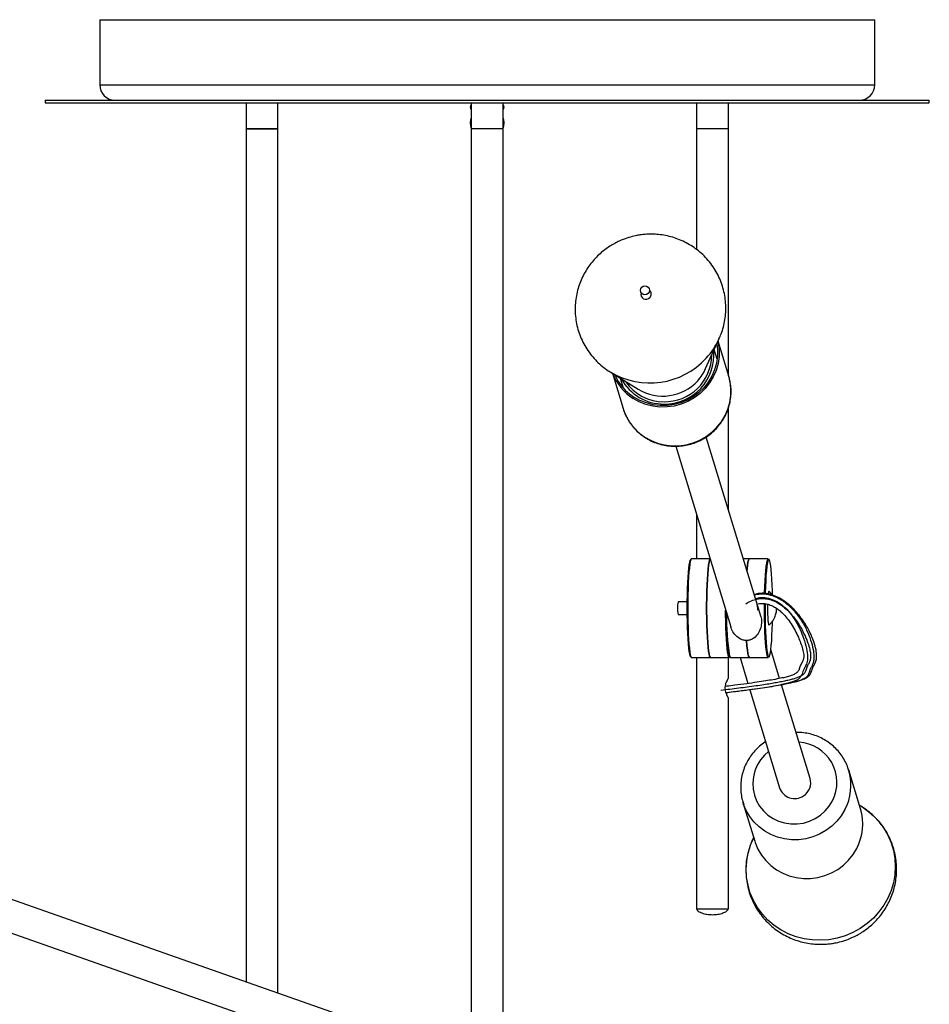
# Model space of a CAD drawing. Header units: millimetres. Extents: x 57 to 185, y 113 to 232.
# Tile 9 of 9: x 156 to 173, y 150 to 168. Entities that reach past the tile are written whole.
import ezdxf

# ---------------------------------------------------------------- set-up
doc = ezdxf.new("R2010")
doc.units = ezdxf.units.MM

msp = doc.modelspace()

# ---------------------------------------------------------------- linework, layer by layer
at = {"color": 7, "linetype": 'Continuous', "lineweight": 25}
for p, q in [((157.32549, 168.43297), (157.32549, 167.18297)), ((157.32549, 168.43297), (172.22549, 168.43297)), ((172.22549, 167.18297), (172.22549, 168.43297)), ((156.27549, 166.88297), (156.27549, 166.83297)), ((156.27549, 166.88297), (173.27549, 166.88297)), ((156.27549, 166.83297), (173.27549, 166.83297)), ((160.13936, 166.83297), (160.13936, 166.33297)), ((160.75136, 166.33297), (160.75136, 166.83297)), ((164.46949, 166.83297), (164.46949, 166.33297)), ((165.08149, 166.33297), (165.08149, 166.83297)), ((168.79962, 166.83297), (168.79962, 166.33297)), ((169.41161, 166.33297), (169.41161, 166.83297)), ((173.27549, 166.83297), (173.27549, 166.88297)), ((160.75136, 166.33297), (160.13936, 166.33297)), ((160.13936, 166.32817), (160.13936, 149.93511)), ((160.44536, 166.32817), (160.13936, 166.32817)), ((160.24569, 166.33183), (160.23936, 166.32817)), ((160.24536, 166.33297), (160.24536, 166.33164)), ((160.25318, 166.33297), (160.24683, 166.33179)), ((160.75136, 166.32817), (160.44536, 166.32817)), ((160.75136, 149.72006), (160.75136, 166.32817)), ((165.08149, 166.33297), (164.46949, 166.33297)), ((164.46949, 166.33181), (164.46949, 148.41355)), ((164.77549, 166.33181), (164.46949, 166.33181)), ((165.08149, 166.33181), (164.77549, 166.33181)), ((165.08149, 148.43337), (165.08149, 166.33181)), ((168.79962, 166.33297), (168.79962, 164.01546)), ((169.10561, 166.33297), (168.79962, 166.33297)), ((169.41161, 166.33297), (168.79962, 166.33297)), ((169.41161, 166.33297), (169.10561, 166.33297)), ((169.41161, 161.60741), (169.41161, 166.33297)), ((168.9753, 161.72457), (169.23599, 162.30137)), ((169.4206, 161.57791), (169.21471, 162.25429)), ((169.19832, 161.90387), (169.14118, 162.0916)), ((167.1379, 161.66272), (167.67574, 161.32899)), ((167.1818, 161.63548), (167.38769, 160.95909)), ((167.33351, 161.54134), (167.39065, 161.35362)), ((167.38769, 160.95909), (167.39652, 160.93153)), ((169.41161, 159.00959), (169.41161, 160.96635)), ((169.95036, 157.23973), (168.98538, 160.40983)), ((168.39952, 160.23289), (169.4567, 156.75988)), ((168.79962, 158.91851), (168.79962, 158.06982)), ((169.05795, 158.06982), (168.70466, 158.06982)), ((169.81626, 158.06982), (169.69768, 158.06982)), ((170.18015, 158.06982), (169.81626, 158.06982)), ((168.62194, 157.23982), (168.44545, 157.23982)), ((170.03407, 156.9647), (169.97564, 157.15666)), ((168.44545, 156.99982), (168.62194, 156.99982)), ((170.39829, 155.76818), (170.22914, 156.32388)), ((168.70466, 156.16982), (169.06855, 156.16982)), ((168.79962, 156.16982), (168.79962, 151.33297)), ((169.06855, 156.16982), (169.43243, 156.16982)), ((169.41161, 155.77202), (169.41161, 156.16982)), ((169.45237, 156.16982), (169.81626, 156.16982)), ((169.63631, 156.16982), (169.78842, 155.67012)), ((169.81626, 156.16982), (170.18015, 156.16982)), ((170.98357, 153.84545), (170.43603, 155.64422)), ((169.82546, 155.54843), (170.39809, 153.66723)), ((169.41161, 151.33297), (169.41161, 155.39387)), ((171.95296, 153.25865), (171.72618, 154.00366)), ((171.72618, 154.00366), (171.73442, 153.97507)), ((169.69328, 153.38485), (169.92006, 152.63984)), ((171.97507, 153.30303), (171.93116, 153.33028)), ((169.89826, 152.71146), (169.87697, 152.66438)), ((164.4696, 148.41351), (153.6233, 152.22478)), ((153.4204, 151.64739), (163.89945, 147.96517)), ((169.10561, 151.33297), (168.79962, 151.33297)), ((169.41161, 151.33297), (169.10561, 151.33297))]:
    msp.add_line(p, q, dxfattribs=at)
at = {"color": 1, "linetype": 'Continuous', "lineweight": 25}
for p, q in [((157.32549, 167.18297), (172.22549, 167.18297)), ((169.20008, 161.9178), (169.19086, 161.92839)), ((167.38319, 161.37814), (167.38143, 161.36421)), ((169.37966, 155.61786), (169.3485, 155.61403))]:
    msp.add_line(p, q, dxfattribs=at)
at = {"color": 7, "linetype": 'Continuous', "lineweight": 25, "flags": 128}
for points in [[(169.21293, 162.25036), (169.21872, 162.22258), (169.23527, 162.08925), (169.23371, 161.95462), (169.21408, 161.82101), (169.17671, 161.69069), (169.12224, 161.56589), (169.05161, 161.44875), (168.96601, 161.34127), (168.86693, 161.2453), (168.75604, 161.16247), (168.63525, 161.0942), (168.50663, 161.04166), (168.37237, 161.00575), (168.23478, 160.98708), (168.09621, 160.98598), (167.95902, 161.00245), (167.82557, 161.03623), (167.69814, 161.08673), (167.57891, 161.15308)], [(169.19177, 162.20354), (169.2054, 162.08711), (169.20389, 161.95629), (169.18481, 161.82644), (169.1485, 161.6998), (169.09557, 161.57853), (169.02692, 161.46469), (168.94375, 161.36025), (168.84746, 161.26699), (168.7397, 161.1865), (168.62232, 161.12016), (168.49733, 161.0691), (168.36687, 161.0342), (168.23316, 161.01606), (168.0985, 161.01499), (167.96518, 161.031), (167.8355, 161.06382), (167.71167, 161.11289), (167.5958, 161.17738)], [(167.80569, 160.40807), (167.92492, 160.34172), (168.05235, 160.29122), (168.1858, 160.25745), (168.32299, 160.24097), (168.46156, 160.24207), (168.59915, 160.26074), (168.73341, 160.29665), (168.86203, 160.34919), (168.98282, 160.41746), (169.09371, 160.50029), (169.19279, 160.59626), (169.27839, 160.70374), (169.34902, 160.82088), (169.40349, 160.94568), (169.44086, 161.076), (169.46049, 161.20962), (169.46205, 161.34424), (169.4455, 161.47757), (169.4206, 161.57791)], [(168.70466, 158.06982), (168.6996, 158.06761), (168.68958, 158.04995), (168.67983, 158.01497), (168.67055, 157.96331), (168.66191, 157.89594), (168.65406, 157.81411), (168.64715, 157.71935), (168.64132, 157.61343), (168.63666, 157.4983), (168.63327, 157.37613), (168.63121, 157.24918), (168.63052, 157.11982), (168.63121, 156.99046), (168.63327, 156.86351), (168.63666, 156.74134), (168.64132, 156.62622), (168.64715, 156.52029), (168.65406, 156.42553), (168.66191, 156.3437), (168.67055, 156.27633), (168.67983, 156.22467), (168.68958, 156.18969), (168.6996, 156.17204), (168.70466, 156.16982)], [(169.05992, 158.06336), (169.05085, 158.04235), (169.04098, 158.00168), (169.03165, 157.94377), (169.02304, 157.86974), (169.01532, 157.78104), (169.00864, 157.67941), (169.00313, 157.56683), (168.9989, 157.44551), (168.99604, 157.31782), (168.99459, 157.18625), (168.99459, 157.05339), (168.99604, 156.92182), (168.9989, 156.79413), (169.00313, 156.67281), (169.00864, 156.56023), (169.01532, 156.4586), (169.02304, 156.3699), (169.03165, 156.29587), (169.04098, 156.23796), (169.05085, 156.19729), (169.06106, 156.17467), (169.06855, 156.16982)], [(169.06855, 156.16982), (169.06106, 156.17467), (169.05085, 156.19729), (169.04098, 156.23796), (169.03165, 156.29587), (169.02304, 156.3699), (169.01532, 156.4586), (169.00864, 156.56023), (169.00313, 156.67281), (168.9989, 156.79413), (168.99604, 156.92182), (168.99459, 157.05339), (168.99459, 157.18625), (168.99604, 157.31782), (168.9989, 157.44551), (169.00313, 157.56683), (169.00864, 157.67941), (169.01532, 157.78104), (169.02304, 157.86974), (169.03165, 157.94377), (169.04098, 158.00168), (169.05085, 158.04235), (169.05992, 158.06336)], [(169.81626, 158.06982), (169.80893, 158.06517), (169.79871, 158.04283), (169.78884, 158.00244), (169.77949, 157.94478), (169.77087, 157.87098), (169.76785, 157.8393)], [(169.76785, 157.8393), (169.77087, 157.87098), (169.77949, 157.94478), (169.78884, 158.00244), (169.79871, 158.04283), (169.80893, 158.06517), (169.81626, 158.06982)], [(170.10929, 157.3993), (170.10976, 157.41799), (170.11358, 157.53803), (170.11865, 157.65029), (170.12485, 157.75266), (170.13209, 157.84324), (170.14023, 157.92035), (170.14911, 157.98255), (170.15856, 158.02867), (170.16842, 158.05787), (170.1785, 158.06959), (170.18015, 158.06982)], [(168.69375, 156.1799), (168.68968, 156.18201), (168.67977, 156.19948), (168.67013, 156.2341), (168.66094, 156.28521), (168.65239, 156.35187), (168.64462, 156.43283), (168.63779, 156.5266), (168.63201, 156.63141), (168.62741, 156.74532), (168.62406, 156.86621), (168.62202, 156.99182), (168.62133, 157.11982), (168.62202, 157.24782), (168.62406, 157.37343), (168.62741, 157.49432), (168.63201, 157.60823), (168.63779, 157.71304), (168.64462, 157.80681), (168.65239, 157.88777), (168.66094, 157.95443), (168.67013, 158.00555), (168.67977, 158.04016), (168.68968, 158.05763), (168.69362, 158.05972)], [(170.26081, 157.37069), (170.25867, 157.45421), (170.25448, 157.57072), (170.24909, 157.67883), (170.2426, 157.77653), (170.23513, 157.86199), (170.22683, 157.93363), (170.21784, 157.99011), (170.20833, 158.03037), (170.19849, 158.05368), (170.19192, 158.05954)], [(170.19184, 157.44407), (170.18864, 157.44427), (170.18284, 157.43117), (170.17743, 157.40128), (170.1766, 157.39482)], [(170.16174, 156.19958), (170.15213, 156.24028), (170.14304, 156.29736), (170.13465, 156.36976), (170.1271, 156.45613), (170.12054, 156.55487), (170.1151, 156.66413), (170.11086, 156.78188), (170.10791, 156.90592), (170.10631, 157.03395), (170.10609, 157.16358), (170.10632, 157.20598)], [(170.16548, 157.19696), (170.16493, 157.15755), (170.16493, 157.08209), (170.16628, 157.00866), (170.16893, 156.94123), (170.17271, 156.88342), (170.17743, 156.83836), (170.18284, 156.80847), (170.18864, 156.79537), (170.1918, 156.79554)], [(169.43243, 156.16982), (169.42737, 156.17204), (169.41735, 156.18969), (169.40761, 156.22467), (169.39833, 156.27633), (169.38968, 156.3437), (169.38183, 156.42553), (169.37493, 156.52029), (169.36909, 156.62622), (169.36443, 156.74134), (169.36105, 156.86351), (169.35899, 156.99046), (169.35835, 157.08295)], [(169.36927, 157.0471), (169.36973, 156.99182), (169.37177, 156.86621), (169.37512, 156.74532), (169.37973, 156.63141), (169.3855, 156.5266), (169.39233, 156.43283), (169.4001, 156.35187), (169.40866, 156.28521), (169.41784, 156.2341), (169.42748, 156.19948), (169.4374, 156.18201), (169.44162, 156.17987)], [(170.18834, 156.1801), (170.19175, 156.18005), (170.20172, 156.19165), (170.21147, 156.22054), (170.22083, 156.26618), (170.22961, 156.32772), (170.23766, 156.40401), (170.24483, 156.49364), (170.25097, 156.59494), (170.25598, 156.70601), (170.25976, 156.82479), (170.26079, 156.86802)], [(169.76024, 156.4976), (169.7682, 156.39643), (169.77727, 156.31182), (169.78723, 156.2457), (169.79785, 156.19958), (169.80889, 156.17452), (169.81626, 156.16982)], [(169.81626, 156.16982), (169.80889, 156.17452), (169.79785, 156.19958), (169.78723, 156.2457), (169.77727, 156.31182), (169.7682, 156.39643), (169.76024, 156.4976)], [(169.43396, 156.19958), (169.44391, 156.17603), (169.45237, 156.16982)], [(170.18015, 156.16982), (170.17169, 156.17603), (170.16174, 156.19958)], [(169.36359, 155.49012), (169.37857, 155.49177), (169.39364, 155.49342)], [(169.70597, 153.34603), (169.70252, 153.35609), (169.69328, 153.38485)], [(169.92006, 152.63984), (169.92929, 152.61108), (169.9808, 152.48709), (170.04866, 152.37101), (170.13171, 152.26482), (170.22853, 152.17035), (170.33747, 152.0892), (170.45665, 152.02276), (170.58404, 151.97218), (170.71747, 151.93832), (170.85464, 151.92175), (170.99322, 151.92277), (171.13082, 151.94135), (171.2651, 151.97717), (171.39376, 152.02963), (171.51459, 152.09782), (171.62553, 152.18058), (171.72469, 152.27649), (171.81035, 152.38391), (171.88107, 152.501)]]:
    msp.add_lwpolyline(points, dxfattribs=at)
at = {"color": 1, "linetype": 'Continuous', "lineweight": 25, "flags": 128}
for points in [[(170.19192, 158.05954), (170.18849, 158.05959), (170.17851, 158.04799), (170.16876, 158.0191), (170.1594, 157.97347), (170.15062, 157.91192), (170.14257, 157.83563), (170.13541, 157.746), (170.12926, 157.6447), (170.12425, 157.53363), (170.12047, 157.41485), (170.12005, 157.3981)], [(170.11706, 157.20452), (170.11684, 157.16312), (170.11706, 157.03485), (170.11864, 156.90817), (170.12156, 156.78543), (170.12575, 156.66892), (170.13114, 156.56081), (170.13763, 156.46312), (170.1451, 156.37765), (170.1534, 156.30601), (170.16239, 156.24953), (170.1719, 156.20927)], [(170.1719, 156.20927), (170.18174, 156.18596), (170.18834, 156.1801)], [(170.18642, 154.3626), (170.10877, 154.29271), (170.03128, 154.20087), (169.96852, 154.09911), (169.9219, 153.98969), (169.89245, 153.87505), (169.88084, 153.75776), (169.88732, 153.64044), (169.91175, 153.52571), (169.95359, 153.41614), (170.01189, 153.31416), (170.08536, 153.22206), (170.17235, 153.14189), (170.27093, 153.07545), (170.37888, 153.02422), (170.49381, 152.98934), (170.61314, 152.9716), (170.7342, 152.97139), (170.85429, 152.98871), (170.97073, 153.02317), (171.08092, 153.07402), (171.1824, 153.14011), (171.27289, 153.21996), (171.35038, 153.3118), (171.41314, 153.41357), (171.41314, 153.41357)], [(171.65429, 153.24601), (171.58357, 153.12892), (171.49791, 153.02149), (171.39875, 152.92558), (171.28781, 152.84283), (171.16698, 152.77463), (171.03832, 152.72218), (170.90404, 152.68635), (170.76644, 152.66778), (170.62786, 152.66676), (170.49069, 152.68333), (170.35726, 152.71719), (170.22987, 152.76777), (170.11069, 152.83421), (170.00175, 152.91535), (169.90493, 153.00983), (169.82188, 153.11602), (169.75402, 153.2321), (169.70597, 153.34603)], [(171.97507, 153.30303), (172.08161, 153.22988), (172.20133, 153.12804), (172.30829, 153.01359), (172.40116, 152.88798), (172.47876, 152.75278), (172.54011, 152.6097), (172.58446, 152.46052), (172.61123, 152.30714), (172.62009, 152.15148), (172.61094, 151.99549), (172.58388, 151.84114), (172.53925, 151.69036), (172.47762, 151.54507), (172.39977, 151.40707), (172.30667, 151.27811), (172.19948, 151.15981), (172.07957, 151.05365), (171.94844, 150.96098), (171.80773, 150.88295), (171.65922, 150.82056), (171.50477, 150.77457), (171.34633, 150.74558), (171.18589, 150.73394), (171.02547, 150.7398), (170.86708, 150.7631), (170.71271, 150.80352), (170.56431, 150.86058), (170.42375, 150.93354), (170.29278, 151.0215), (170.17307, 151.12334), (170.0661, 151.23779), (169.97324, 151.3634), (169.89564, 151.4986), (169.83428, 151.64169), (169.78994, 151.79086), (169.76317, 151.94424), (169.7543, 152.09991), (169.76346, 152.25589), (169.79052, 152.41025), (169.83514, 152.56102), (169.87697, 152.66438)]]:
    msp.add_lwpolyline(points, dxfattribs=at)
at = {"color": 7, "linetype": 'Continuous', "flags": 128}
msp.add_lwpolyline([(169.74716, 157.20515), (169.77398, 157.22161), (169.80069, 157.23649), (169.82729, 157.24982), (169.85378, 157.26164), (169.88013, 157.27197), (169.90635, 157.28085), (169.93244, 157.28831), (169.96096, 157.29491), (169.98929, 157.29987), (170.01742, 157.30324), (170.04535, 157.30505), (170.07306, 157.30535), (170.10055, 157.30417), (170.12781, 157.30157), (170.15482, 157.29759), (170.18157, 157.29225), (170.20807, 157.28562), (170.23383, 157.27787), (170.25931, 157.26895), (170.28452, 157.2589), (170.30944, 157.24774), (170.34129, 157.23173), (170.37262, 157.21402), (170.40342, 157.19471), (170.43366, 157.17389), (170.46332, 157.15164), (170.49187, 157.12849), (170.51984, 157.10412), (170.54719, 157.07862), (170.57391, 157.05208), (170.60488, 157.01923), (170.63491, 156.98515), (170.66395, 156.94997), (170.69199, 156.91385), (170.71899, 156.87691), (170.74492, 156.8393), (170.77196, 156.79767), (170.79764, 156.75557), (170.82194, 156.7132), (170.8448, 156.67073), (170.8662, 156.62833), (170.88609, 156.5862), (170.90444, 156.54452), (170.91774, 156.51219), (170.93004, 156.48033), (170.94132, 156.44903), (170.95157, 156.41837), (170.96075, 156.38845), (170.96886, 156.35935), (170.97588, 156.33115), (170.98086, 156.30846), (170.98507, 156.2865), (170.98848, 156.26534), (170.99108, 156.24501), (170.99287, 156.22557), (170.99383, 156.20706), (170.99398, 156.19052), (170.99337, 156.17489), (170.99206, 156.16016), (170.99011, 156.14627), (170.98759, 156.13316), (170.98366, 156.11752), (170.97905, 156.10299), (170.9739, 156.08945), (170.96835, 156.0768), (170.96255, 156.06495), (170.95662, 156.05378), (170.95072, 156.0432), (170.94535, 156.03373), (170.94023, 156.0246), (170.93548, 156.01572), (170.93118, 156.00701), (170.92731, 155.99846), (170.92382, 155.99007), (170.92065, 155.98183), (170.91775, 155.97373), (170.91441, 155.96375), (170.91132, 155.95397), (170.90836, 155.94438), (170.90543, 155.93498), (170.90244, 155.92575), (170.89889, 155.91564), (170.89499, 155.90572), (170.89058, 155.89596), (170.88552, 155.88637), (170.87968, 155.87691), (170.8729, 155.86757), (170.86504, 155.85834), (170.85595, 155.84921), (170.84718, 155.84152), (170.83733, 155.83388), (170.82633, 155.82627), (170.81408, 155.81869), (170.80049, 155.81113), (170.78547, 155.80357), (170.77262, 155.79764), (170.75879, 155.79169), (170.74394, 155.78574), (170.72803, 155.77978), (170.71102, 155.77379), (170.69286, 155.76778), (170.67638, 155.76262), (170.65901, 155.75743), (170.64072, 155.75222), (170.62147, 155.74698), (170.60125, 155.7417), (170.58041, 155.73649), (170.55858, 155.73124), (170.53573, 155.72595), (170.51184, 155.72061), (170.4896, 155.71582), (170.46649, 155.71098), (170.4425, 155.7061), (170.41759, 155.70118), (170.39177, 155.69622), (170.365, 155.69121), (170.33727, 155.68616), (170.30856, 155.68106), (170.28035, 155.67616), (170.25123, 155.67121), (170.22118, 155.66622), (170.19018, 155.66117), (170.15822, 155.65607), (170.12528, 155.65091), (170.09135, 155.6457), (170.05642, 155.64043), (170.01872, 155.63485), (169.97987, 155.6292), (169.93987, 155.62348), (169.8987, 155.61768), (169.85633, 155.61182), (169.81274, 155.60588), (169.77441, 155.60073), (169.73516, 155.59551), (169.69498, 155.59024), (169.65387, 155.58491), (169.61181, 155.57952), (169.56878, 155.57407), (169.52479, 155.56855), (169.4836, 155.56344), (169.44158, 155.55827), (169.39871, 155.55304), (169.355, 155.54775), (169.31042, 155.54241), (169.26498, 155.53701)], dxfattribs=at)
at = {"color": 7, "linetype": 'Continuous', "lineweight": 25}
msp.add_circle((167.80756, 163.22837), 0.08664, dxfattribs=at)
for centre, radius, start, end in [((157.62549, 167.18297), 0.3, 180, 270), ((171.92549, 167.18297), 0.3, 270, 0), ((164.53299, 166.75047), 0.0825, 140.326685, 219.673315), ((165.01799, 166.75047), 0.0825, 320.326685, 39.673315), ((164.78053, 166.44866), 0.33072, 160.134688, 199.865312), ((164.77045, 166.44866), 0.33072, 340.134688, 19.865312), ((167.82909, 163.15677), 0.0989, 164.609377, 319.189136), ((167.83455, 163.15746), 0.09531, 316.730981, 51.301584), ((168.18977, 161.98846), 0.94491, 269.024119, 4.920859), ((168.18723, 161.9912), 0.90422, 269.202008, 359.382763), ((168.17296, 162.08774), 0.88071, 317.465727, 335.647294), ((168.12247, 161.99978), 1.00616, 201.366274, 237.300362), ((168.12458, 162.00078), 0.97857, 203.785254, 237.292057), ((168.16688, 161.96731), 0.92364, 208.359873, 270.421534), ((168.16872, 161.96924), 0.88219, 213.867121, 270.384702), ((168.14962, 162.10682), 0.91081, 238.649094, 317.573838), ((168.82748, 157.14964), 0.39253, 166.717943, 184.35691), ((168.82748, 157.09), 0.39252, 175.643136, 193.282066), ((174.17939, 156.94169), 4.81128, 178.744544, 188.756159), ((173.76838, 156.90319), 4.39115, 178.525515, 189.220435), ((170.69886, 153.76193), 0.2967, 301.816191, 16.347926), ((170.68655, 153.76238), 0.30375, 198.256217, 303.745078), ((170.98821, 152.96796), 1.00759, 332.390778, 16.768007)]:
    msp.add_arc(centre, radius, start, end, dxfattribs=at)
at = {"color": 1, "linetype": 'Continuous', "lineweight": 25}
for centre, radius, start, end in [((167.93849, 162.88912), 1.42442, 317.481481, 335.327127), ((167.90286, 162.91903), 1.47089, 238.73974, 317.560734), ((168.34831, 161.25386), 1.00489, 198.7088, 237.317109), ((170.72574, 153.76854), 0.77365, 332.687991, 86.578997), ((170.76089, 153.71314), 1.00815, 332.396627, 15.059135)]:
    msp.add_arc(centre, radius, start, end, dxfattribs=at)
at = {"color": 7, "linetype": 'Continuous', "lineweight": 25}
for points, knots in [([(160.57016, 166.33297), (160.55929, 166.33249), (160.52504, 166.33096), (160.47669, 166.32936), (160.44553, 166.32824), (160.4434, 166.32817)], [0, 0, 0, 0, 0.30225233, 0.9521223, 1, 1, 1, 1]), ([(167.49786, 164.24581), (167.44941, 164.22954), (167.38098, 164.20657), (167.28339, 164.16247), (167.20127, 164.12), (167.10706, 164.06202), (167.01265, 163.99337), (166.9196, 163.91321), (166.83065, 163.82216), (166.74787, 163.72081), (166.67306, 163.60992), (166.60777, 163.4904), (166.55334, 163.36332), (166.51095, 163.22985), (166.48157, 163.09126), (166.46602, 162.94894), (166.46494, 162.80434), (166.4788, 162.65898), (166.50793, 162.51444), (166.55247, 162.37231), (166.61243, 162.23423), (166.68764, 162.1018), (166.77789, 161.97674), (166.87877, 161.86456), (166.98826, 161.76722), (167.07478, 161.70086), (167.12799, 161.67008), (167.14031, 161.66295)], [0, 0, 0, 0, 0.04647493, 0.06563458, 0.09743277, 0.13058587, 0.16626721, 0.20363306, 0.24234224, 0.28212405, 0.32278572, 0.36418634, 0.40622251, 0.44881788, 0.4919182, 0.53548604, 0.57949893, 0.62394708, 0.66883333, 0.71417176, 0.75998851, 0.80632026, 0.85322357, 0.90077734, 0.94390183, 0.98701496, 1, 1, 1, 1]), ([(169.2317, 162.29486), (169.24609, 162.32689), (169.27962, 162.40151), (169.3176, 162.52502), (169.34731, 162.66347), (169.36277, 162.80583), (169.36388, 162.95042), (169.35001, 163.09577), (169.32088, 163.24032), (169.27634, 163.38244), (169.21638, 163.52053), (169.14116, 163.65295), (169.05095, 163.77806), (168.94994, 163.89003), (168.84088, 163.98808), (168.72655, 164.07199), (168.60456, 164.14418), (168.47627, 164.20397), (168.34321, 164.25081), (168.20722, 164.28432), (168.0708, 164.30437), (167.93877, 164.31129), (167.82146, 164.30716), (167.71964, 164.29585), (167.61433, 164.27798), (167.54162, 164.2579), (167.49786, 164.24581)], [0, 0, 0, 0, 0.03198605, 0.07450757, 0.11753316, 0.16102542, 0.20496199, 0.24933319, 0.29414152, 0.33940138, 0.38513865, 0.43139012, 0.47821206, 0.52568342, 0.56873311, 0.61177152, 0.65477375, 0.69770044, 0.74048227, 0.78298889, 0.8249514, 0.86570524, 0.90303384, 0.93151081, 0.95877076, 1, 1, 1, 1]), ([(167.39852, 160.93158), (167.40621, 160.90804), (167.42698, 160.8445), (167.47725, 160.74732), (167.54675, 160.64162), (167.62962, 160.54549), (167.71837, 160.46494), (167.80208, 160.40466), (167.89087, 160.35182), (167.99153, 160.30453), (168.11375, 160.26433), (168.24033, 160.23903), (168.36943, 160.22904), (168.49912, 160.23452), (168.62747, 160.25543), (168.75255, 160.29147), (168.8725, 160.34214), (168.98548, 160.40668), (169.0898, 160.48414), (169.18387, 160.57336), (169.26627, 160.67301), (169.33575, 160.78157), (169.39125, 160.89741), (169.43198, 161.01876), (169.45727, 161.14378), (169.46699, 161.27065), (169.46017, 161.3972), (169.44292, 161.50528), (169.4219, 161.56871), (169.41413, 161.59214)], [0, 0, 0, 0, 0.02287231, 0.06173393, 0.10059263, 0.13946144, 0.17835288, 0.21055732, 0.23397463, 0.27296393, 0.31199265, 0.35106848, 0.39018777, 0.42934735, 0.46854096, 0.50776109, 0.54699908, 0.58624405, 0.62548559, 0.66471363, 0.70391913, 0.74309253, 0.78222634, 0.82131466, 0.86035456, 0.89934617, 0.93829293, 0.97720206, 1, 1, 1, 1]), ([(170.66469, 155.69602), (170.68671, 155.70153), (170.73984, 155.71482), (170.79906, 155.73383), (170.85318, 155.75399), (170.89403, 155.77284), (170.92563, 155.79111), (170.9497, 155.8067), (170.97305, 155.82972), (170.99264, 155.85918), (171.00825, 155.89456), (171.02068, 155.93359), (171.03561, 155.97641), (171.06009, 156.02066), (171.09063, 156.07862), (171.10849, 156.14607), (171.11021, 156.21969), (171.10179, 156.30713), (171.07555, 156.42088), (171.02943, 156.55075), (170.97633, 156.66695), (170.91531, 156.77823), (170.84779, 156.88291), (170.778, 156.97604), (170.71415, 157.05127), (170.65088, 157.11817), (170.57529, 157.18893), (170.47413, 157.26809), (170.35176, 157.34011), (170.20993, 157.3913), (170.05969, 157.41474), (169.95732, 157.39418), (169.90645, 157.38396)], [0, 0, 0, 0, 0.02442514, 0.05892934, 0.09023583, 0.12417584, 0.15603186, 0.18557506, 0.21640545, 0.25766652, 0.30846843, 0.36446099, 0.40757096, 0.44280672, 0.47475312, 0.5083977, 0.52692071, 0.54625387, 0.58575176, 0.6214615, 0.65347824, 0.68362639, 0.71779836, 0.74755124, 0.77126496, 0.79202178, 0.81669491, 0.84883069, 0.88815385, 0.92244147, 0.96146448, 1, 1, 1, 1]), ([(170.26021, 157.36889), (170.24843, 157.38487), (170.22881, 157.41146), (170.20341, 157.43251), (170.19327, 157.44091)], [0, 0, 0, 0, 0.60064895, 1, 1, 1, 1]), ([(169.94959, 157.23947), (169.95119, 157.23502), (169.95961, 157.21158), (169.96579, 157.16711), (169.96987, 157.11885), (169.97175, 157.0933), (169.97347, 157.0865), (169.97391, 157.08481)], [0, 0, 0, 0, 0.06583242, 0.34700493, 0.66775915, 0.91720092, 1, 1, 1, 1]), ([(169.95973, 157.19751), (169.99352, 157.20399), (170.05982, 157.21671), (170.15511, 157.20225), (170.24147, 157.1728), (170.31833, 157.1314), (170.38964, 157.08012), (170.46425, 157.0134), (170.54276, 156.92628), (170.62389, 156.8138), (170.69644, 156.69028), (170.75612, 156.56757), (170.80429, 156.44923), (170.84108, 156.33584), (170.86298, 156.23346), (170.86102, 156.15232), (170.84086, 156.09821), (170.81697, 156.0592), (170.79805, 156.02389), (170.78612, 155.98714), (170.77682, 155.95236), (170.76515, 155.92247), (170.75119, 155.90399), (170.72968, 155.87864), (170.69316, 155.8533), (170.63357, 155.82674), (170.55247, 155.8007), (170.4839, 155.78456), (170.45184, 155.77701)], [0, 0, 0, 0, 0.02847984, 0.05588229, 0.07926819, 0.10470191, 0.12876004, 0.15294826, 0.18890711, 0.22773103, 0.2710754, 0.31248573, 0.34789564, 0.38666037, 0.42528148, 0.45505121, 0.48346536, 0.5164428, 0.55696864, 0.60307181, 0.67027044, 0.73115069, 0.78030872, 0.82037612, 0.86796696, 0.92273862, 0.96387601, 1, 1, 1, 1]), ([(169.97391, 157.08481), (169.97558, 157.08221), (169.97891, 157.07701), (169.98451, 157.09456), (169.98327, 157.12802), (169.97645, 157.16387), (169.96322, 157.18681), (169.96108, 157.19053)], [0, 0, 0, 0, 0.216401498, 0.431584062, 0.675291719, 0.947414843, 1, 1, 1, 1]), ([(170.192, 156.79708), (170.20326, 156.8068), (170.22972, 156.82966), (170.26313, 156.87191), (170.29243, 156.91944), (170.31334, 156.96607), (170.32727, 157.00969), (170.3355, 157.04902), (170.34002, 157.0852), (170.34055, 157.10825), (170.34081, 157.11982)], [0, 0, 0, 0, 0.12144226, 0.28552456, 0.43782439, 0.57724738, 0.70231319, 0.81156176, 0.90541605, 1, 1, 1, 1]), ([(170.03307, 156.96409), (170.03425, 156.9615), (170.04989, 156.9271), (170.05268, 156.84899), (170.03874, 156.73658), (169.9888, 156.62879), (169.91899, 156.55159), (169.84437, 156.51027), (169.79293, 156.49837), (169.76597, 156.49774), (169.76024, 156.4976)], [0, 0, 0, 0, 0.01283158, 0.170459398, 0.347135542, 0.555810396, 0.759311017, 0.87810166, 0.97407185, 1, 1, 1, 1]), ([(169.76024, 156.4976), (169.73898, 156.4994), (169.69051, 156.50349), (169.6095, 156.54156), (169.53099, 156.61201), (169.47836, 156.69191), (169.46255, 156.74618), (169.45844, 156.76028)], [0, 0, 0, 0, 0.140477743, 0.320301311, 0.600355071, 0.896209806, 1, 1, 1, 1]), ([(169.41103, 155.77202), (169.41047, 155.77114), (169.4093, 155.76929), (169.39565, 155.7466), (169.37559, 155.70902), (169.35524, 155.65866), (169.34617, 155.61287), (169.34562, 155.58894), (169.34548, 155.58297)], [0, 0, 0, 0, 0.16099966, 0.34051418, 0.53901066, 0.76545136, 0.94154642, 1, 1, 1, 1]), ([(170.64249, 155.68778), (170.59787, 155.67744), (170.50601, 155.65614), (170.33626, 155.62483), (170.15471, 155.59517), (169.96125, 155.56657), (169.74348, 155.53695), (169.53787, 155.51065), (169.408, 155.49517), (169.35629, 155.489)], [0, 0, 0, 0, 0.132656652, 0.273078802, 0.39662922, 0.535423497, 0.694430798, 0.87834209, 1, 1, 1, 1]), ([(170.46165, 155.78221), (170.44679, 155.77867), (170.39259, 155.76575), (170.27749, 155.74439), (170.12399, 155.71853), (169.95228, 155.69261), (169.75254, 155.66486), (169.5572, 155.6394), (169.43158, 155.62416), (169.37966, 155.61786)], [0, 0, 0, 0, 0.05226887, 0.19069098, 0.31736554, 0.46583099, 0.64233531, 0.85217688, 1, 1, 1, 1]), ([(169.34548, 155.58297), (169.34685, 155.56405), (169.34959, 155.5263), (169.3678, 155.47468), (169.38921, 155.43027), (169.40817, 155.39846), (169.41017, 155.39529), (169.41107, 155.39387)], [0, 0, 0, 0, 0.18505144, 0.36906173, 0.57746388, 0.81016627, 1, 1, 1, 1]), ([(171.73275, 153.97412), (171.72604, 153.99935), (171.70852, 154.06525), (171.66324, 154.16628), (171.59968, 154.27558), (171.52228, 154.37603), (171.43302, 154.4664), (171.33299, 154.54529), (171.22371, 154.6116), (171.10677, 154.66419), (170.98388, 154.70283), (170.8569, 154.7249), (170.76617, 154.73379), (170.71863, 154.7308), (170.71416, 154.73052)], [0, 0, 0, 0, 0.057708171, 0.150751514, 0.24377438, 0.336806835, 0.429882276, 0.523024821, 0.616257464, 0.709593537, 0.803039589, 0.896596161, 0.990257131, 1, 1, 1, 1]), ([(170.1287, 154.55223), (170.12438, 154.5497), (170.0827, 154.52534), (170.01176, 154.46683), (169.91847, 154.37722), (169.83786, 154.27605), (169.7701, 154.16652), (169.71648, 154.04984), (169.67773, 153.92791), (169.65446, 153.80255), (169.64682, 153.67559), (169.65563, 153.54918), (169.67542, 153.43831), (169.69863, 153.37224), (169.70787, 153.34592)], [0, 0, 0, 0, 0.01077617, 0.10393683, 0.19706312, 0.29013195, 0.38312234, 0.47601676, 0.56880195, 0.66147201, 0.75402762, 0.84647904, 0.93884323, 1, 1, 1, 1]), ([(171.6151, 150.71994), (171.66355, 150.73621), (171.73198, 150.75919), (171.82957, 150.80328), (171.91169, 150.84576), (172.0059, 150.90374), (172.10031, 150.97239), (172.19336, 151.05254), (172.28231, 151.14359), (172.36509, 151.24494), (172.4399, 151.35583), (172.50519, 151.47535), (172.55962, 151.60243), (172.60201, 151.73591), (172.63139, 151.87449), (172.64694, 152.01682), (172.64803, 152.16141), (172.63416, 152.30677), (172.60504, 152.45131), (172.5605, 152.59344), (172.50054, 152.73153), (172.42532, 152.86395), (172.33508, 152.98901), (172.23418, 153.10118), (172.12472, 153.19857), (172.03629, 153.26618), (171.98105, 153.29804), (171.96674, 153.3063)], [0, 0, 0, 0, 0.04637801, 0.06549765, 0.09722946, 0.13031323, 0.16592026, 0.20320792, 0.2418366, 0.28153516, 0.32211217, 0.36342618, 0.40537476, 0.4478812, 0.49089134, 0.53436826, 0.57828945, 0.62264473, 0.66743752, 0.7126813, 0.7584025, 0.80463747, 0.85144298, 0.89889758, 0.94193193, 0.98495514, 1, 1, 1, 1]), ([(169.88484, 152.67924), (169.86918, 152.64445), (169.83434, 152.5671), (169.79533, 152.44074), (169.76567, 152.30228), (169.75019, 152.15992), (169.74908, 152.01533), (169.76295, 151.86998), (169.79208, 151.72543), (169.83662, 151.58331), (169.89658, 151.44522), (169.9718, 151.3128), (170.06201, 151.18769), (170.16302, 151.07572), (170.27208, 150.97767), (170.38641, 150.89376), (170.5084, 150.82157), (170.63669, 150.76178), (170.76975, 150.71494), (170.90575, 150.68143), (171.04216, 150.66138), (171.17419, 150.65446), (171.2915, 150.65859), (171.39332, 150.6699), (171.49863, 150.68777), (171.57134, 150.70786), (171.6151, 150.71994)], [0, 0, 0, 0, 0.03464814, 0.07705286, 0.11995982, 0.16333252, 0.20714848, 0.25139744, 0.29608282, 0.3412179, 0.38682969, 0.43295387, 0.47964683, 0.52698768, 0.56991917, 0.61283926, 0.65572323, 0.69853175, 0.74119599, 0.78358571, 0.82543279, 0.86607456, 0.9033005, 0.93169914, 0.95888415, 1, 1, 1, 1]), ([(168.80561, 151.33297), (168.80656, 151.32828), (168.8086, 151.31813), (168.81946, 151.30468), (168.84857, 151.28015), (168.91023, 151.25426), (169.00179, 151.23102), (169.07021, 151.22749), (169.10561, 151.22567)], [0, 0, 0, 0, 0.04254349, 0.09200851, 0.15112092, 0.38531309, 0.68188263, 1, 1, 1, 1]), ([(169.10561, 151.22567), (169.14102, 151.22749), (169.20944, 151.23102), (169.30099, 151.25426), (169.36266, 151.28015), (169.39177, 151.30468), (169.40263, 151.31813), (169.40467, 151.32828), (169.40561, 151.33297)], [0, 0, 0, 0, 0.31811388, 0.61468433, 0.84887721, 0.90798979, 0.95745758, 1, 1, 1, 1])]:
    msp.add_open_spline(points, degree=3, knots=knots, dxfattribs=at)
at = {"color": 1, "linetype": 'Continuous', "lineweight": 25}
for points, knots in [([(169.93024, 157.30582), (169.9667, 157.3142), (170.05041, 157.33343), (170.18543, 157.31546), (170.33174, 157.26035), (170.47246, 157.16332), (170.60132, 157.03018), (170.70889, 156.87507), (170.79404, 156.70874), (170.86304, 156.53019), (170.91395, 156.35233), (170.93992, 156.18567), (170.92517, 156.05526), (170.87975, 155.97739), (170.85147, 155.92176), (170.83853, 155.87289), (170.82324, 155.82913), (170.79674, 155.79349), (170.76379, 155.75658), (170.71612, 155.72948), (170.64928, 155.70261), (170.55874, 155.67583), (170.43987, 155.64811), (170.29955, 155.62122), (170.14317, 155.59506), (169.97039, 155.56892), (169.76922, 155.54098), (169.56747, 155.5147), (169.436, 155.49875), (169.37857, 155.49179)], [0, 0, 0, 0, 0.021961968, 0.050414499, 0.078836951, 0.114014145, 0.150702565, 0.188473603, 0.226430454, 0.263427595, 0.306545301, 0.344785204, 0.379151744, 0.416024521, 0.459898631, 0.510434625, 0.56505788, 0.620519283, 0.656446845, 0.690654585, 0.722736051, 0.752955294, 0.782565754, 0.814054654, 0.842783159, 0.876347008, 0.916142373, 0.963362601, 1, 1, 1, 1]), ([(169.91008, 157.37205), (169.94798, 157.38133), (170.03851, 157.4035), (170.18629, 157.38695), (170.35571, 157.32939), (170.52339, 157.22106), (170.68115, 157.06841), (170.81467, 156.89158), (170.92057, 156.70079), (170.99712, 156.50833), (171.04178, 156.34045), (171.05963, 156.20403), (171.05524, 156.1038), (171.0336, 156.03327), (171.00069, 155.97485), (170.97558, 155.92606), (170.96308, 155.87808), (170.94747, 155.8343), (170.92035, 155.79634), (170.88396, 155.77106), (170.83046, 155.74488), (170.756, 155.71765), (170.6801, 155.69768), (170.64249, 155.68778)], [0, 0, 0, 0, 0.02887189, 0.06895483, 0.10840985, 0.16154399, 0.21602024, 0.27134283, 0.326181, 0.37889523, 0.4281925, 0.46283158, 0.49584478, 0.52709105, 0.55825237, 0.61031902, 0.67298669, 0.74258917, 0.81484248, 0.86274864, 0.90959631, 0.95519995, 1, 1, 1, 1])]:
    msp.add_open_spline(points, degree=3, knots=knots, dxfattribs=at)

doc.saveas('drawing.dxf')
